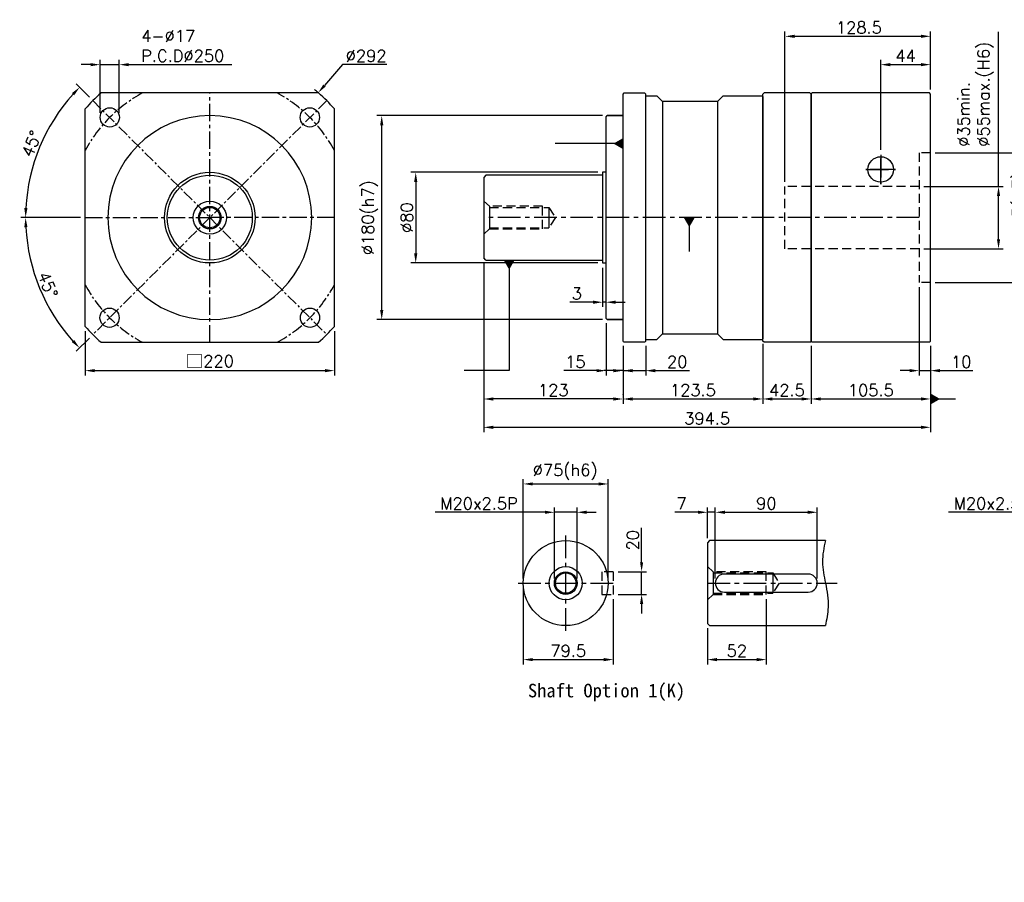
# Model space of a CAD drawing. Header units: millimetres. Extents: x -530 to 775, y -19 to 742.
# Tile 1 of 2: x -530 to 339, y -19 to 742. Entities that reach past the tile are written whole.
import ezdxf

# ---------------------------------------------------------------- set-up
doc = ezdxf.new("R2010")
doc.units = ezdxf.units.MM
doc.header["$LTSCALE"] = 4
for name, pattern in [('CENTER', [2, 1.25, -0.25, 0.25, -0.25]), ('CENTERX2', [20.32, 12.7, -2.54, 2.54, -2.54]), ('DASHED', [0.75, 0.5, -0.25])]:
    doc.linetypes.add(name, pattern=pattern)
for name, color, linetype in [('DIM', 6, 'Continuous'), ('MF150X1-011', 7, 'Continuous'), ('MF220X1-211', 7, 'Continuous'), ('MF220X1-511', 7, 'Continuous'), ('圖框', 7, 'Continuous')]:
    doc.layers.add(name, color=color, linetype=linetype)
doc.styles.get("Standard").update_dxf_attribs({"font": 'romans.shx'})
doc.dimstyles.new('R', dxfattribs={"dimscale": 4.2, "dimtxt": 2.5, "dimasz": 2, "dimexe": 1, "dimexo": 1, "dimgap": 0.6, "dimtad": 1, "dimtoh": 1, "dimdec": 4, "dimdsep": 46, "dimtxsty": 'Standard', "dimcen": 0.5, "dimdle": 1, "dimclrt": 7, "dimadec": 4, "dimazin": 2, "dimtfac": 1, "dimtdec": 4, "dimtofl": 0, "dimtmove": 0, "dimatfit": 3, "dimfxl": 0, "dimtolj": 1, "dimarcsym": 0})
doc.dimstyles.get("Standard").update_dxf_attribs({"dimscale": 4.2, "dimtxt": 2.5, "dimasz": 2, "dimexe": 1, "dimexo": 1, "dimgap": 0.6, "dimtad": 1, "dimdec": 4, "dimdsep": 46, "dimtxsty": 'Standard', "dimcen": 0.5, "dimdle": 1, "dimclrt": 7, "dimadec": 4, "dimazin": 2, "dimtfac": 1, "dimtdec": 4, "dimtofl": 0, "dimtmove": 0, "dimatfit": 3, "dimfxl": 0, "dimtolj": 1, "dimarcsym": 0})

# ---------------------------------------------------------------- blocks, each defined once
blk = doc.blocks.new('*D25')
at = {"color": 0, "lineweight": -2, "ltscale": 4}
for p, q in [((-19.46, 607.32), (-184.46, 607.32)), ((-180.26, 598.92), (-180.26, 535.72)), ((-19.46, 527.32), (-184.46, 527.32))]:
    blk.add_line(p, q, dxfattribs=at)
at = {"color": 0, "ltscale": 4}
for points in [[(-181.66, 598.92), (-178.86, 598.92), (-180.26, 607.32)], [(-181.66, 535.72), (-178.86, 535.72), (-180.26, 527.32)]]:
    blk.add_solid(points, dxfattribs=at)
at = {"layer": 'Defpoints', "color": 0, "ltscale": 4}
for p in [(-15.26, 607.32), (-180.26, 527.32), (-15.26, 527.32)]:
    blk.add_point(p, dxfattribs=at)
at = {"color": 7, "ltscale": 4, "insert": (-188.03, 567.32), "char_height": 10.5, "attachment_point": 5, "rotation": 90}
blk.add_mtext('\\A1;%%C80', dxfattribs=at)
blk = doc.blocks.new('*D26')
at = {"color": 0, "lineweight": -2, "ltscale": 4}
for p, q in [((-15.46, 657.32), (-214.46, 657.32)), ((-210.26, 485.72), (-210.26, 648.92)), ((-15.46, 477.32), (-214.46, 477.32))]:
    blk.add_line(p, q, dxfattribs=at)
at = {"color": 0, "ltscale": 4}
for points in [[(-211.66, 648.92), (-208.86, 648.92), (-210.26, 657.32)], [(-211.66, 485.72), (-208.86, 485.72), (-210.26, 477.32)]]:
    blk.add_solid(points, dxfattribs=at)
at = {"layer": 'Defpoints', "color": 0, "ltscale": 4}
for p in [(-210.26, 657.32), (-11.26, 657.32), (-11.26, 477.32)]:
    blk.add_point(p, dxfattribs=at)
at = {"color": 7, "ltscale": 4, "insert": (-220.78, 567.32), "char_height": 10.5, "attachment_point": 5, "rotation": 90}
blk.add_mtext('\\A1;%%C180(h7)', dxfattribs=at)
blk = doc.blocks.new('*D27')
at = {"color": 0, "lineweight": -2, "ltscale": 2}
for p, q in [((-15.26, 523.12), (-15.26, 488.49)), ((-12.26, 482.52), (-12.26, 496.89)), ((-23.66, 492.69), (-44.1, 492.69)), ((-12.26, 492.69), (-15.26, 492.69)), ((-3.86, 492.69), (4.54, 492.69))]:
    blk.add_line(p, q, dxfattribs=at)
at = {"color": 0, "ltscale": 2}
for points in [[(-23.66, 494.09), (-23.66, 491.29), (-15.26, 492.69)], [(-3.86, 494.09), (-3.86, 491.29), (-12.26, 492.69)]]:
    blk.add_solid(points, dxfattribs=at)
at = {"layer": 'Defpoints', "color": 0, "ltscale": 2}
for p in [(-15.26, 527.32), (-12.26, 492.69), (-12.26, 478.32)]:
    blk.add_point(p, dxfattribs=at)
at = {"color": 7, "ltscale": 2, "insert": (-38.08, 500.46), "char_height": 10.5, "attachment_point": 5}
blk.add_mtext('\\A1;3', dxfattribs=at)
blk = doc.blocks.new('*D28')
at = {"color": 0, "lineweight": -2, "ltscale": 4}
for p, q in [((-120.26, 527.62), (-120.26, 403.12)), ((2.74, 454.12), (2.74, 403.12)), ((-5.66, 407.32), (-111.86, 407.32))]:
    blk.add_line(p, q, dxfattribs=at)
at = {"color": 0, "ltscale": 4}
for points in [[(-111.86, 408.72), (-111.86, 405.92), (-120.26, 407.32)], [(-5.66, 408.72), (-5.66, 405.92), (2.74, 407.32)]]:
    blk.add_solid(points, dxfattribs=at)
at = {"layer": 'Defpoints', "color": 0, "ltscale": 4}
for p in [(-120.26, 531.82), (2.74, 458.32), (-120.26, 407.32)]:
    blk.add_point(p, dxfattribs=at)
at = {"color": 7, "ltscale": 4, "insert": (-58.76, 415.09), "char_height": 10.5, "attachment_point": 5}
blk.add_mtext('\\A1;123', dxfattribs=at)
blk = doc.blocks.new('*D29')
at = {"color": 0, "lineweight": -2, "ltscale": 4}
for p, q in [((168.74, 454.12), (168.74, 403.12)), ((274.24, 454.12), (274.24, 403.12)), ((177.14, 407.32), (265.84, 407.32))]:
    blk.add_line(p, q, dxfattribs=at)
at = {"color": 0, "ltscale": 4}
for points in [[(177.14, 408.72), (177.14, 405.92), (168.74, 407.32)], [(265.84, 408.72), (265.84, 405.92), (274.24, 407.32)]]:
    blk.add_solid(points, dxfattribs=at)
at = {"layer": 'Defpoints', "color": 0, "ltscale": 4}
for p in [(168.74, 458.32), (274.24, 458.32), (274.24, 407.32)]:
    blk.add_point(p, dxfattribs=at)
at = {"color": 7, "ltscale": 4, "insert": (221.49, 415.09), "char_height": 10.5, "attachment_point": 5}
blk.add_mtext('\\A1;105.5', dxfattribs=at)
blk = doc.blocks.new('*D30')
at = {"color": 0, "lineweight": -2, "ltscale": 2}
for p, q in [((264.24, 505.97), (264.24, 428.12)), ((274.24, 454.12), (274.24, 428.12)), ((255.84, 432.32), (247.44, 432.32)), ((264.24, 432.32), (274.24, 432.32)), ((282.64, 432.32), (311.58, 432.32))]:
    blk.add_line(p, q, dxfattribs=at)
at = {"color": 0, "ltscale": 2}
for points in [[(255.84, 433.72), (255.84, 430.92), (264.24, 432.32)], [(282.64, 433.72), (282.64, 430.92), (274.24, 432.32)]]:
    blk.add_solid(points, dxfattribs=at)
at = {"layer": 'Defpoints', "color": 0, "ltscale": 2}
for p in [(264.24, 510.17), (274.24, 458.32), (274.24, 432.32)]:
    blk.add_point(p, dxfattribs=at)
at = {"color": 7, "ltscale": 2, "insert": (301.31, 440.09), "char_height": 10.5, "attachment_point": 5}
blk.add_mtext('\\A1;10', dxfattribs=at)
blk = doc.blocks.new('*D31')
at = {"color": 0, "lineweight": -2, "ltscale": 2}
for p, q in [((334.24, 594.82), (334.24, 731.4)), ((268.44, 594.82), (338.44, 594.82)), ((334.24, 548.22), (334.24, 586.42)), ((268.44, 539.82), (338.44, 539.82))]:
    blk.add_line(p, q, dxfattribs=at)
at = {"color": 0, "ltscale": 2}
for points in [[(332.84, 586.42), (335.64, 586.42), (334.24, 594.82)], [(332.84, 548.22), (335.64, 548.22), (334.24, 539.82)]]:
    blk.add_solid(points, dxfattribs=at)
at = {"layer": 'Defpoints', "color": 0, "ltscale": 2}
for p in [(264.24, 594.82), (264.24, 539.82), (334.24, 539.82)]:
    blk.add_point(p, dxfattribs=at)
at = {"color": 7, "ltscale": 2, "insert": (298.22, 629.88), "char_height": 10.5, "attachment_point": 1, "rotation": 90}
blk.add_mtext('\\A1;%%C35min.\\P%%C55max.(H6)', dxfattribs=at)
blk = doc.blocks.new('*D32')
at = {"color": 0, "lineweight": -2, "ltscale": 2}
for p, q in [((278.44, 624.47), (368.44, 624.47)), ((364.24, 616.07), (364.24, 518.57)), ((278.44, 510.17), (368.44, 510.17))]:
    blk.add_line(p, q, dxfattribs=at)
at = {"color": 0, "ltscale": 2}
for points in [[(362.84, 616.07), (365.64, 616.07), (364.24, 624.47)], [(362.84, 518.57), (365.64, 518.57), (364.24, 510.17)]]:
    blk.add_solid(points, dxfattribs=at)
at = {"layer": 'Defpoints', "color": 0, "ltscale": 2}
for p in [(274.24, 624.47), (274.24, 510.17), (364.24, 510.17)]:
    blk.add_point(p, dxfattribs=at)
at = {"color": 7, "ltscale": 2, "insert": (353.72, 567.32), "char_height": 10.5, "attachment_point": 5, "rotation": 90}
blk.add_mtext('\\A1;%%C114.3(H7)', dxfattribs=at)
blk = doc.blocks.new('*D33')
at = {"color": 0, "lineweight": -2, "ltscale": 2}
for p, q in [((230.24, 627.02), (230.24, 706.52)), ((274.24, 680.52), (274.24, 706.52)), ((238.64, 702.32), (265.84, 702.32))]:
    blk.add_line(p, q, dxfattribs=at)
at = {"color": 0, "ltscale": 2}
for points in [[(238.64, 703.72), (238.64, 700.92), (230.24, 702.32)], [(265.84, 703.72), (265.84, 700.92), (274.24, 702.32)]]:
    blk.add_solid(points, dxfattribs=at)
at = {"layer": 'Defpoints', "color": 0, "ltscale": 2}
for p in [(274.24, 702.32), (274.24, 676.32), (230.24, 622.82)]:
    blk.add_point(p, dxfattribs=at)
at = {"color": 7, "ltscale": 2, "insert": (252.24, 710.09), "char_height": 10.5, "attachment_point": 5}
blk.add_mtext('\\A1;44', dxfattribs=at)
blk = doc.blocks.new('*D34')
at = {"color": 0, "lineweight": -2, "ltscale": 2}
for p, q in [((145.74, 599.02), (145.74, 731.52)), ((274.24, 680.52), (274.24, 731.52)), ((154.14, 727.32), (265.84, 727.32))]:
    blk.add_line(p, q, dxfattribs=at)
at = {"color": 0, "ltscale": 2}
for points in [[(154.14, 728.72), (154.14, 725.92), (145.74, 727.32)], [(265.84, 728.72), (265.84, 725.92), (274.24, 727.32)]]:
    blk.add_solid(points, dxfattribs=at)
at = {"layer": 'Defpoints', "color": 0, "ltscale": 2}
for p in [(274.24, 727.32), (274.24, 676.32), (145.74, 594.82)]:
    blk.add_point(p, dxfattribs=at)
at = {"color": 7, "ltscale": 2, "insert": (210.99, 735.09), "char_height": 10.5, "attachment_point": 5}
blk.add_mtext('\\A1;128.5', dxfattribs=at)
blk = doc.blocks.new('*D15')
at = {"color": 0, "lineweight": -2, "ltscale": 2}
for p, q in [((-472.06, 467.12), (-472.06, 428.12)), ((-252.06, 467.12), (-252.06, 428.12)), ((-463.66, 432.32), (-260.46, 432.32))]:
    blk.add_line(p, q, dxfattribs=at)
at = {"color": 0, "ltscale": 2}
for points in [[(-463.66, 433.72), (-463.66, 430.92), (-472.06, 432.32)], [(-260.46, 433.72), (-260.46, 430.92), (-252.06, 432.32)]]:
    blk.add_solid(points, dxfattribs=at)
at = {"layer": 'Defpoints', "color": 0, "ltscale": 2}
for p in [(-472.06, 471.32), (-252.06, 471.32), (-252.06, 432.32)]:
    blk.add_point(p, dxfattribs=at)
at = {"color": 7, "ltscale": 2, "insert": (-362.06, 440.53), "char_height": 10.5, "attachment_point": 5}
blk.add_mtext('\\A1;{\\fPMingLiU|b0|i0|c136|p18;\\H1.083x;\\C0;□}220', dxfattribs=at)
blk = doc.blocks.new('*D16')
at = {"color": 0, "lineweight": -2, "ltscale": 2}
for p, q in [((-244.8, 702.32), (-260.81, 683.89)), ((-205.78, 702.32), (-244.8, 702.32)), ((-364.16, 567.32), (-359.96, 567.32)), ((-362.06, 565.22), (-362.06, 569.42))]:
    blk.add_line(p, q, dxfattribs=at)
blk.add_arc((-362.06, 567.32), 146, 48.88791, 50.67123, dxfattribs=at)
at = {"color": 0, "ltscale": 2}
blk.add_solid([(-261.87, 684.81), (-259.75, 682.97), (-266.32, 677.55)], dxfattribs=at)
at = {"layer": 'Defpoints', "color": 0, "ltscale": 2}
for p in [(-266.32, 677.55), (-457.8, 457.1)]:
    blk.add_point(p, dxfattribs=at)
at = {"color": 7, "ltscale": 2, "insert": (-224.03, 710.09), "char_height": 10.5, "attachment_point": 5}
blk.add_mtext('\\A1;∅292', dxfattribs=at)
blk = doc.blocks.new('*D17')
at = {"color": 0, "lineweight": -2, "ltscale": 2}
for p, q in [((-476.26, 567.32), (-528.86, 567.32)), ((-468.27, 461.11), (-480, 449.38))]:
    blk.add_line(p, q, dxfattribs=at)
blk.add_arc((-362.06, 567.32), 162.6, 182.96034, 222.03966, dxfattribs=at)
at = {"color": 0, "ltscale": 2}
for points in [[(-525.84, 558.89), (-523.04, 558.96), (-524.66, 567.32)], [(-481.8, 459.41), (-483.83, 457.48), (-477.03, 452.35)]]:
    blk.add_solid(points, dxfattribs=at)
at = {"layer": 'Defpoints', "color": 0, "ltscale": 2}
for p in [(-258.82, 670.56), (-472.06, 567.32), (-252.06, 567.32), (-519.12, 525.24), (-465.3, 464.08)]:
    blk.add_point(p, dxfattribs=at)
at = {"color": 7, "ltscale": 2, "insert": (-505.1, 508.07), "char_height": 10.5, "attachment_point": 5, "rotation": 292.5}
blk.add_mtext('\\A1;45°', dxfattribs=at)
blk = doc.blocks.new('*D18')
at = {"color": 0, "lineweight": -2, "ltscale": 2}
for p, q in [((-468.27, 673.53), (-480, 685.26)), ((-476.26, 567.32), (-528.85, 567.32))]:
    blk.add_line(p, q, dxfattribs=at)
blk.add_arc((-362.06, 567.32), 162.59, 137.96038, 177.03962, dxfattribs=at)
at = {"color": 0, "ltscale": 2}
for points in [[(-483.83, 677.17), (-481.8, 675.24), (-477.03, 682.29)], [(-523.04, 575.68), (-525.84, 575.76), (-524.65, 567.32)]]:
    blk.add_solid(points, dxfattribs=at)
at = {"layer": 'Defpoints', "color": 0, "ltscale": 2}
for p in [(-465.3, 670.56), (-502.87, 648.62), (-472.06, 567.32), (-252.06, 567.32), (-258.82, 464.08)]:
    blk.add_point(p, dxfattribs=at)
at = {"color": 7, "ltscale": 2, "insert": (-519.46, 632.52), "char_height": 10.5, "attachment_point": 5, "rotation": 67.5}
blk.add_mtext('\\A1;45°', dxfattribs=at)
blk = doc.blocks.new('*D19')
at = {"color": 0, "lineweight": -2, "ltscale": 2}
for p, q in [((-458.95, 659.91), (-458.95, 706.52)), ((-441.95, 659.91), (-441.95, 706.52)), ((-467.35, 702.32), (-475.75, 702.32)), ((-458.95, 702.32), (-441.95, 702.32)), ((-433.55, 702.32), (-342.61, 702.32))]:
    blk.add_line(p, q, dxfattribs=at)
at = {"color": 0, "ltscale": 2}
for points in [[(-467.35, 703.72), (-467.35, 700.92), (-458.95, 702.32)], [(-433.55, 703.72), (-433.55, 700.92), (-441.95, 702.32)]]:
    blk.add_solid(points, dxfattribs=at)
at = {"layer": 'Defpoints', "color": 0, "ltscale": 2}
for p in [(-441.95, 702.32), (-458.95, 655.71), (-441.95, 655.71)]:
    blk.add_point(p, dxfattribs=at)
at = {"color": 7, "ltscale": 2, "insert": (-422.63, 732.84), "char_height": 10.5, "attachment_point": 1}
blk.add_mtext('\\A1;4-%%C17\\PP.C.D%%C250', dxfattribs=at)
blk = doc.blocks.new('*D38')
at = {"color": 0, "lineweight": -2, "ltscale": 2}
for p, q in [((-85.34, 249.04), (-85.34, 336.54)), ((-76.94, 332.34), (-18.74, 332.34)), ((-10.34, 249.04), (-10.34, 336.54))]:
    blk.add_line(p, q, dxfattribs=at)
at = {"color": 0, "ltscale": 2}
for points in [[(-76.94, 333.74), (-76.94, 330.94), (-85.34, 332.34)], [(-18.74, 333.74), (-18.74, 330.94), (-10.34, 332.34)]]:
    blk.add_solid(points, dxfattribs=at)
at = {"layer": 'Defpoints', "color": 0, "ltscale": 2}
for p in [(-10.34, 332.34), (-85.34, 244.84), (-10.34, 244.84)]:
    blk.add_point(p, dxfattribs=at)
at = {"color": 7, "ltscale": 2, "insert": (-48.33, 342.86), "char_height": 10.5, "attachment_point": 5}
blk.add_mtext('\\A1;%%C75(h6)', dxfattribs=at)
blk = doc.blocks.new('*D39')
at = {"color": 0, "lineweight": -2, "ltscale": 2}
for p, q in [((-66.24, 307.34), (-163.15, 307.34)), ((-57.84, 249.04), (-57.84, 311.54)), ((-37.84, 307.34), (-57.84, 307.34)), ((-37.84, 249.04), (-37.84, 311.54)), ((-29.44, 307.34), (-21.04, 307.34))]:
    blk.add_line(p, q, dxfattribs=at)
at = {"color": 0, "ltscale": 2}
for points in [[(-66.24, 308.74), (-66.24, 305.94), (-57.84, 307.34)], [(-29.44, 308.74), (-29.44, 305.94), (-37.84, 307.34)]]:
    blk.add_solid(points, dxfattribs=at)
at = {"layer": 'Defpoints', "color": 0, "ltscale": 2}
for p in [(-37.84, 307.34), (-57.84, 244.84), (-37.84, 244.84)]:
    blk.add_point(p, dxfattribs=at)
at = {"color": 7, "ltscale": 2, "insert": (-124.38, 315.11), "char_height": 10.5, "attachment_point": 5}
blk.add_mtext('\\A1;M20x2.5P', dxfattribs=at)
blk = doc.blocks.new('*D40')
at = {"layer": 'Defpoints', "color": 0, "ltscale": 2}
for p in [(-85.34, 244.84), (-5.84, 234.84), (-5.84, 177.34)]:
    blk.add_point(p, dxfattribs=at)
at = {"layer": '圖框', "color": 0, "lineweight": -2, "ltscale": 2}
for p, q in [((-85.34, 240.64), (-85.34, 173.14)), ((-5.84, 230.64), (-5.84, 173.14)), ((-76.94, 177.34), (-14.24, 177.34))]:
    blk.add_line(p, q, dxfattribs=at)
at = {"layer": '圖框', "color": 0, "ltscale": 2}
for points in [[(-76.94, 178.74), (-76.94, 175.94), (-85.34, 177.34)], [(-14.24, 178.74), (-14.24, 175.94), (-5.84, 177.34)]]:
    blk.add_solid(points, dxfattribs=at)
at = {"layer": '圖框', "color": 7, "ltscale": 2, "insert": (-45.59, 185.11), "char_height": 10.5, "attachment_point": 5}
blk.add_mtext('\\A1;79.5', dxfattribs=at)
blk = doc.blocks.new('*D41')
at = {"color": 0, "lineweight": -2, "ltscale": 2}
for p, q in [((19.16, 263.24), (19.16, 293.68)), ((-1.64, 254.84), (23.36, 254.84)), ((19.16, 234.84), (19.16, 254.84)), ((-1.64, 234.84), (23.36, 234.84)), ((19.16, 226.44), (19.16, 218.04))]:
    blk.add_line(p, q, dxfattribs=at)
at = {"color": 0, "ltscale": 2}
for points in [[(17.76, 263.24), (20.56, 263.24), (19.16, 254.84)], [(17.76, 226.44), (20.56, 226.44), (19.16, 234.84)]]:
    blk.add_solid(points, dxfattribs=at)
at = {"layer": 'Defpoints', "color": 0, "ltscale": 2}
for p in [(-5.84, 254.84), (19.16, 254.84), (-5.84, 234.84)]:
    blk.add_point(p, dxfattribs=at)
at = {"color": 7, "ltscale": 2, "insert": (11.39, 282.66), "char_height": 10.5, "attachment_point": 5, "rotation": 90}
blk.add_mtext('\\A1;20', dxfattribs=at)
blk = doc.blocks.new('*D42')
at = {"layer": 'Defpoints', "color": 0, "ltscale": 2}
for p in [(-120.26, 531.82), (274.24, 458.32), (274.24, 382.32)]:
    blk.add_point(p, dxfattribs=at)
at = {"layer": '圖框', "color": 0, "lineweight": -2, "ltscale": 2}
for p, q in [((-120.26, 527.62), (-120.26, 378.12)), ((274.24, 454.12), (274.24, 378.12)), ((-111.86, 382.32), (265.84, 382.32))]:
    blk.add_line(p, q, dxfattribs=at)
at = {"layer": '圖框', "color": 0, "ltscale": 2}
for points in [[(-111.86, 383.72), (-111.86, 380.92), (-120.26, 382.32)], [(265.84, 383.72), (265.84, 380.92), (274.24, 382.32)]]:
    blk.add_solid(points, dxfattribs=at)
at = {"layer": '圖框', "color": 7, "ltscale": 2, "insert": (76.99, 390.09), "char_height": 10.5, "attachment_point": 5}
blk.add_mtext('\\A1;394.5', dxfattribs=at)
blk = doc.blocks.new('*D43')
at = {"color": 0, "lineweight": -2, "ltscale": 2}
for p, q in [((68.84, 307.34), (48.4, 307.34)), ((77.24, 284.54), (77.24, 311.54)), ((84.24, 307.34), (77.24, 307.34)), ((84.24, 249.04), (84.24, 311.54)), ((92.64, 307.34), (101.04, 307.34))]:
    blk.add_line(p, q, dxfattribs=at)
at = {"color": 0, "ltscale": 2}
for points in [[(68.84, 308.74), (68.84, 305.94), (77.24, 307.34)], [(92.64, 308.74), (92.64, 305.94), (84.24, 307.34)]]:
    blk.add_solid(points, dxfattribs=at)
at = {"layer": 'Defpoints', "color": 0, "ltscale": 2}
for p in [(84.24, 307.34), (77.24, 280.34), (84.24, 244.84)]:
    blk.add_point(p, dxfattribs=at)
at = {"color": 7, "ltscale": 2, "insert": (54.42, 315.11), "char_height": 10.5, "attachment_point": 5}
blk.add_mtext('\\A1;7', dxfattribs=at)
blk = doc.blocks.new('*D44')
at = {"layer": 'Defpoints', "color": 0, "ltscale": 2}
for p in [(174.24, 307.34), (84.24, 244.84), (174.24, 244.84)]:
    blk.add_point(p, dxfattribs=at)
at = {"layer": '圖框', "color": 0, "lineweight": -2, "ltscale": 2}
for p, q in [((84.24, 249.04), (84.24, 311.54)), ((92.64, 307.34), (165.84, 307.34)), ((174.24, 249.04), (174.24, 311.54))]:
    blk.add_line(p, q, dxfattribs=at)
at = {"layer": '圖框', "color": 0, "ltscale": 2}
for points in [[(92.64, 308.74), (92.64, 305.94), (84.24, 307.34)], [(165.84, 308.74), (165.84, 305.94), (174.24, 307.34)]]:
    blk.add_solid(points, dxfattribs=at)
at = {"layer": '圖框', "color": 7, "ltscale": 2, "insert": (129.24, 315.11), "char_height": 10.5, "attachment_point": 5}
blk.add_mtext('\\A1;90', dxfattribs=at)
blk = doc.blocks.new('*D45')
at = {"layer": 'Defpoints', "color": 0, "ltscale": 2}
for p in [(129.24, 234.84), (77.24, 209.34), (129.24, 177.34)]:
    blk.add_point(p, dxfattribs=at)
at = {"layer": '圖框', "color": 0, "lineweight": -2, "ltscale": 2}
for p, q in [((129.24, 230.64), (129.24, 173.14)), ((77.24, 205.14), (77.24, 173.14)), ((85.64, 177.34), (120.84, 177.34))]:
    blk.add_line(p, q, dxfattribs=at)
at = {"layer": '圖框', "color": 0, "ltscale": 2}
for points in [[(85.64, 178.74), (85.64, 175.94), (77.24, 177.34)], [(120.84, 178.74), (120.84, 175.94), (129.24, 177.34)]]:
    blk.add_solid(points, dxfattribs=at)
at = {"layer": '圖框', "color": 7, "ltscale": 2, "insert": (103.24, 185.11), "char_height": 10.5, "attachment_point": 5}
blk.add_mtext('\\A1;52', dxfattribs=at)
blk = doc.blocks.new('*D47')
at = {"color": 0, "lineweight": -2, "ltscale": 2}
for p, q in [((387.5, 307.34), (290.09, 307.34)), ((395.9, 249.04), (395.9, 311.54)), ((415.9, 307.34), (395.9, 307.34)), ((415.9, 249.04), (415.9, 311.54)), ((424.3, 307.34), (432.7, 307.34))]:
    blk.add_line(p, q, dxfattribs=at)
at = {"color": 0, "ltscale": 2}
for points in [[(387.5, 308.74), (387.5, 305.94), (395.9, 307.34)], [(424.3, 308.74), (424.3, 305.94), (415.9, 307.34)]]:
    blk.add_solid(points, dxfattribs=at)
at = {"layer": 'Defpoints', "color": 0, "ltscale": 2}
for p in [(415.9, 307.34), (395.9, 244.84), (415.9, 244.84)]:
    blk.add_point(p, dxfattribs=at)
at = {"color": 7, "ltscale": 2, "insert": (328.86, 315.11), "char_height": 10.5, "attachment_point": 5}
blk.add_mtext('\\A1;M20x2.5P', dxfattribs=at)
blk = doc.blocks.new('*D20')
at = {"color": 0, "lineweight": -2, "ltscale": 2}
for p, q in [((-12.26, 474.12), (-12.26, 428.12)), ((2.74, 454.12), (2.74, 428.12)), ((-20.66, 432.32), (-49.6, 432.32)), ((2.74, 432.32), (-12.26, 432.32)), ((11.14, 432.32), (19.54, 432.32))]:
    blk.add_line(p, q, dxfattribs=at)
at = {"color": 0, "ltscale": 2}
for points in [[(-20.66, 433.72), (-20.66, 430.92), (-12.26, 432.32)], [(11.14, 433.72), (11.14, 430.92), (2.74, 432.32)]]:
    blk.add_solid(points, dxfattribs=at)
at = {"layer": 'Defpoints', "color": 0, "ltscale": 2}
for p in [(-12.26, 478.32), (2.74, 458.32), (-12.26, 432.32)]:
    blk.add_point(p, dxfattribs=at)
at = {"color": 7, "ltscale": 2, "insert": (-39.33, 440.09), "char_height": 10.5, "attachment_point": 5}
blk.add_mtext('\\A1;15', dxfattribs=at)
blk = doc.blocks.new('*D21')
at = {"color": 0, "lineweight": -2, "ltscale": 2}
for p, q in [((2.74, 454.12), (2.74, 428.12)), ((22.74, 454.12), (22.74, 428.12)), ((-5.66, 432.32), (-14.06, 432.32)), ((2.74, 432.32), (22.74, 432.32)), ((31.14, 432.32), (61.58, 432.32))]:
    blk.add_line(p, q, dxfattribs=at)
at = {"color": 0, "ltscale": 2}
for points in [[(-5.66, 433.72), (-5.66, 430.92), (2.74, 432.32)], [(31.14, 433.72), (31.14, 430.92), (22.74, 432.32)]]:
    blk.add_solid(points, dxfattribs=at)
at = {"layer": 'Defpoints', "color": 0, "ltscale": 2}
for p in [(2.74, 458.32), (22.74, 458.32), (22.74, 432.32)]:
    blk.add_point(p, dxfattribs=at)
at = {"color": 7, "ltscale": 2, "insert": (50.56, 440.09), "char_height": 10.5, "attachment_point": 5}
blk.add_mtext('\\A1;20', dxfattribs=at)
blk = doc.blocks.new('*D22')
at = {"layer": 'Defpoints', "color": 0}
for p in [(126.24, 460.32), (168.74, 458.32), (168.74, 407.32)]:
    blk.add_point(p, dxfattribs=at)
at = {"layer": 'DIM', "color": 0, "lineweight": -2}
for p, q in [((126.24, 456.12), (126.24, 403.12)), ((168.74, 454.12), (168.74, 403.12)), ((134.64, 407.32), (160.34, 407.32))]:
    blk.add_line(p, q, dxfattribs=at)
at = {"layer": 'DIM', "color": 0}
for points in [[(134.64, 408.72), (134.64, 405.92), (126.24, 407.32)], [(160.34, 408.72), (160.34, 405.92), (168.74, 407.32)]]:
    blk.add_solid(points, dxfattribs=at)
at = {"layer": 'DIM', "color": 7, "insert": (147.49, 415.09), "char_height": 10.5, "attachment_point": 5}
blk.add_mtext('\\A1;42.5', dxfattribs=at)
blk = doc.blocks.new('*D23')
at = {"layer": 'Defpoints', "color": 0}
for p in [(126.24, 460.32), (2.74, 407.19), (126.24, 407.32)]:
    blk.add_point(p, dxfattribs=at)
at = {"layer": 'DIM', "color": 0, "lineweight": -2}
for p, q in [((126.24, 456.12), (126.24, 403.12)), ((2.74, 411.39), (2.74, 411.52)), ((11.14, 407.32), (117.84, 407.32))]:
    blk.add_line(p, q, dxfattribs=at)
at = {"layer": 'DIM', "color": 0}
for points in [[(11.14, 408.72), (11.14, 405.92), (2.74, 407.32)], [(117.84, 408.72), (117.84, 405.92), (126.24, 407.32)]]:
    blk.add_solid(points, dxfattribs=at)
at = {"layer": 'DIM', "color": 7, "insert": (64.49, 415.09), "char_height": 10.5, "attachment_point": 5}
blk.add_mtext('\\A1;123.5', dxfattribs=at)

msp = doc.modelspace()

# ---------------------------------------------------------------- linework, layer by layer
at = {"color": 0}
for p, q in [((-266.06065, 677.32217), (-458.06065, 677.32217)), ((2.74151, 676.32217), (3.74151, 677.32217)), ((2.74151, 458.32217), (2.74151, 676.32217)), ((3.74151, 677.32217), (21.74151, 677.32217)), ((21.74151, 677.32217), (22.74151, 676.32217)), ((22.74151, 458.32217), (22.74151, 676.32217)), ((22.74151, 674.82217), (32.74151, 674.82217)), ((37.74151, 669.82217), (32.74151, 674.82217)), ((86.24151, 669.82217), (37.74151, 669.82217)), ((91.24151, 674.82217), (86.24151, 669.82217)), ((91.24151, 674.82217), (125.74151, 674.82217)), ((125.74151, 674.82217), (126.24151, 674.32217)), ((125.74151, 674.82217), (126.24151, 674.32217)), ((126.24151, 674.32217), (126.24151, 460.32217)), ((126.24151, 674.32217), (126.24151, 460.32217)), ((-472.06065, 471.32217), (-472.06065, 663.32217)), ((-252.06065, 471.32217), (-252.06065, 663.32217)), ((-12.25849, 656.32217), (-11.25849, 657.32217)), ((-12.25849, 478.32217), (-12.25849, 656.32217)), ((-11.25849, 657.32217), (2.74151, 657.32217)), ((-12.25849, 478.32217), (-11.25849, 477.32217)), ((-11.25849, 477.32217), (2.74151, 477.32217)), ((32.74151, 459.82217), (37.74151, 464.82217)), ((37.74151, 464.82217), (86.24151, 464.82217)), ((86.24151, 464.82217), (91.24151, 459.82217)), ((-458.06065, 457.32217), (-266.06065, 457.32217)), ((21.74151, 457.32217), (3.74151, 457.32217)), ((22.74151, 459.82217), (32.74151, 459.82217)), ((91.24151, 459.82217), (125.74151, 459.82217)), ((125.74151, 459.82217), (126.24151, 460.32217)), ((125.74151, 459.82217), (126.24151, 460.32217))]:
    msp.add_line(p, q, dxfattribs=at)
for p, q in [((126.24151, 674.32217), (126.24151, 460.32217)), ((126.24151, 460.32217), (126.24151, 674.32217))]:
    msp.add_line(p, q)
at = {"color": 0, "ltscale": 4}
for p, q in [((274.24151, 676.32217), (273.24151, 677.32217)), ((274.24151, 458.32217), (274.24151, 676.32217)), ((-12.25849, 656.32217), (-11.25849, 657.32217)), ((-12.25849, 478.32217), (-12.25849, 656.32217)), ((2.74151, 657.32217), (-11.25849, 657.32217)), ((-118.25849, 604.82217), (-120.25849, 602.82217)), ((-120.25849, 602.82217), (-120.25849, 531.82217)), ((-15.25849, 604.82217), (-118.25849, 604.82217)), ((-12.25849, 607.32217), (-15.25849, 607.32217)), ((-15.25849, 607.32217), (-15.25849, 527.32217)), ((-115.25849, 577.32217), (-115.25849, 557.32217)), ((-62.61134, 576.32217), (-62.61134, 558.32217)), ((-118.25849, 529.82217), (-120.25849, 531.82217)), ((-118.25849, 529.82217), (-15.25849, 529.82217)), ((-15.25849, 527.32217), (-12.25849, 527.32217)), ((-12.25849, 478.32217), (-11.25849, 477.32217)), ((2.74151, 477.32217), (-11.25849, 477.32217)), ((273.24151, 457.32217), (274.24151, 458.32217)), ((79.23531, 282.34316), (77.23531, 280.34316)), ((77.23531, 280.34316), (77.23531, 209.34316)), ((181.43531, 282.34316), (79.23531, 282.34316)), ((82.23531, 254.84316), (82.23531, 234.84316)), ((134.88246, 253.84316), (134.88246, 235.84316)), ((79.23531, 207.34316), (77.23531, 209.34316)), ((79.23531, 207.34316), (181.43531, 207.34316))]:
    msp.add_line(p, q, dxfattribs=at)
at = {"color": 0, "linetype": 'CENTER', "ltscale": 4}
for p, q in [((230.24151, 622.82217), (230.24151, 596.82217)), ((230.24151, 596.82217), (230.24151, 621.07217)), ((217.24151, 609.82217), (243.24151, 609.82217)), ((243.24151, 609.82217), (217.24151, 609.82217)), ((264.24151, 567.32217), (-120.25849, 567.32217)), ((-47.84403, 202.84316), (-47.84403, 286.84316)), ((-89.84403, 244.84316), (-5.84403, 244.84316)), ((77.23531, 244.84316), (191.73294, 244.84316))]:
    msp.add_line(p, q, dxfattribs=at)
at = {"color": 0, "linetype": 'DASHED', "ltscale": 4}
for p, q in [((274.24151, 624.47217), (264.24151, 624.47217)), ((264.24151, 624.47217), (264.24151, 510.17217)), ((264.24151, 594.82217), (145.74151, 594.82217)), ((145.74151, 539.82217), (145.74151, 594.82217)), ((-115.25849, 577.32217), (-120.25849, 581.94097)), ((-68.25849, 577.32217), (-115.25849, 577.32217)), ((-115.25849, 576.32217), (-62.61134, 576.32217)), ((-68.25849, 557.32217), (-68.25849, 577.32217)), ((-62.61134, 576.32217), (-56.9331, 567.32217)), ((-56.9331, 567.32217), (-62.61134, 558.32217)), ((-115.25849, 557.32217), (-120.25849, 552.70337)), ((-115.25849, 558.32217), (-62.61134, 558.32217)), ((-115.25849, 557.32217), (-68.25849, 557.32217)), ((264.24151, 539.82217), (145.74151, 539.82217)), ((274.24151, 510.17217), (264.24151, 510.17217)), ((-5.84403, 254.84316), (-15.84403, 254.84316)), ((-15.84403, 254.84316), (-15.84403, 234.84316)), ((-5.84403, 254.84316), (-5.84403, 234.84316)), ((82.23531, 254.84316), (77.23531, 259.46196)), ((129.23531, 254.84316), (82.23531, 254.84316)), ((82.23531, 253.84316), (134.88246, 253.84316)), ((129.23531, 234.84316), (129.23531, 254.84316)), ((134.88246, 253.84316), (140.5607, 244.84316)), ((140.5607, 244.84316), (134.88246, 235.84316)), ((-15.84403, 234.84316), (-5.84403, 234.84316)), ((82.23531, 234.84316), (77.23531, 230.22435)), ((82.23531, 235.84316), (134.88246, 235.84316)), ((82.23531, 234.84316), (129.23531, 234.84316))]:
    msp.add_line(p, q, dxfattribs=at)
at = {"color": 0, "ltscale": 4}
msp.add_lwpolyline([(92.23531, 236.84316), (166.23531, 236.84316, 1), (166.23531, 252.84316), (92.23531, 252.84316, 1)], format="xyb", close=True, dxfattribs=at)
at = {"color": 0}
for centre, radius in [((-450.35757, 655.80186), 8.5), ((-273.76374, 655.80186), 8.5), ((-362.06065, 567.32217), 40), ((-450.54034, 479.02526), 8.5), ((-273.58096, 479.02526), 8.5)]:
    msp.add_circle(centre, radius, dxfattribs=at)
at = {"color": 0, "ltscale": 2}
msp.add_circle((230.24151, 609.82217), 11.25, dxfattribs=at)
at = {"color": 0, "ltscale": 4}
for centre, radius in [((-362.06065, 567.32217), 37.5), ((-362.06065, 567.32217), 14.6188), ((-362.06065, 567.32217), 10), ((-362.06065, 567.32217), 9), ((-47.84403, 244.84316), 37.5), ((-47.84403, 244.84316), 14.6188), ((-47.84403, 244.84316), 10), ((-47.84403, 244.84316), 9)]:
    msp.add_circle(centre, radius, dxfattribs=at)
at = {"color": 0}
for radius, start, end in [(146, 131.11209044, 138.88790956), (146, 41.11209044, 48.88790956), (90, 90, 270), (90, 270, 90), (146, 221.11209044, 228.88790956), (146, 311.11209044, 318.88790956)]:
    msp.add_arc((-362.06065, 567.32217), radius, start, end, dxfattribs=at)
for points in [[(3.74151, 457.32217), (3.40814, 457.65555), (3.0748, 457.98888), (2.74151, 458.32217)], [(22.74151, 458.32217), (22.40822, 457.98888), (22.07489, 457.65555), (21.74151, 457.32217)]]:
    msp.add_open_spline(points, degree=3, dxfattribs=at)
at = {"color": 0, "ltscale": 4}
msp.add_spline([(181.43531, 282.34316), (178.78913, 263.46449), (181.43531, 244.84316), (183.78545, 223.61389), (181.43531, 207.34316)], degree=3, dxfattribs=at)
at = {"layer": 'DIM', "color": 0}
for p, q in [((37.74151, 669.82217), (37.74151, 464.82217)), ((86.24151, 669.82217), (86.24151, 464.82217))]:
    msp.add_line(p, q, dxfattribs=at)
at = {"layer": 'MF150X1-011', "color": 0, "linetype": 'CENTERX2', "ltscale": 0.2}
for p, q in [((-465.29824, 670.55976), (-362.06065, 567.32217)), ((-258.82306, 670.55976), (-362.06065, 567.32217)), ((-362.06065, 567.32217), (-465.29824, 464.08458)), ((-362.06065, 567.32217), (-258.82306, 464.08458))]:
    msp.add_line(p, q, dxfattribs=at)
at = {"layer": 'MF150X1-011', "color": 0, "linetype": 'CENTERX2', "ltscale": 0.3}
for p, q in [((-362.06065, 457.32217), (-362.06065, 677.32217)), ((-472.06065, 567.32217), (-362.06065, 567.32217)), ((-252.06065, 567.32217), (-362.06065, 567.32217))]:
    msp.add_line(p, q, dxfattribs=at)
at = {"layer": 'MF150X1-011', "color": 0, "linetype": 'CENTERX2', "ltscale": 0.2}
for start, end in [(118.35763658, 151.64236342), (28.35763658, 61.64236342), (208.35763658, 241.64236342), (298.35763658, 331.64236342)]:
    msp.add_arc((-362.06065, 567.32217), 125, start, end, dxfattribs=at)
at = {"layer": 'MF220X1-211', "color": 0}
for p, q in [((127.24151, 677.32217), (126.24151, 676.32217)), ((126.24151, 458.32217), (126.24151, 676.32217)), ((167.74151, 677.32217), (127.24151, 677.32217)), ((167.74151, 677.32217), (168.74151, 676.32217)), ((168.74151, 676.32217), (168.74151, 458.32217)), ((127.24151, 457.32217), (126.24151, 458.32217)), ((167.74151, 457.32217), (127.24151, 457.32217)), ((167.74151, 457.32217), (168.74151, 458.32217))]:
    msp.add_line(p, q, dxfattribs=at)
at = {"layer": 'MF220X1-511', "color": 0}
for p, q in [((168.74151, 676.32217), (169.74151, 677.32217)), ((168.74151, 458.32217), (168.74151, 676.32217)), ((273.24151, 677.32217), (169.74151, 677.32217)), ((274.24151, 676.32217), (273.24151, 677.32217)), ((274.24151, 458.32217), (274.24151, 676.32217)), ((168.74151, 458.32217), (169.74151, 457.32217)), ((273.24151, 457.32217), (169.74151, 457.32217)), ((273.24151, 457.32217), (274.24151, 458.32217))]:
    msp.add_line(p, q, dxfattribs=at)
at = {"layer": 'MF220X1-511', "color": 0, "linetype": 'CENTER'}
for p, q in [((230.24151, 598.57217), (230.24151, 621.07217)), ((241.49151, 609.82217), (218.99151, 609.82217))]:
    msp.add_line(p, q, dxfattribs=at)
at = {"layer": 'MF220X1-511', "color": 0}
msp.add_circle((230.24151, 609.82217), 11.25, dxfattribs=at)

# ---------------------------------------------------------------- texts
at = {"color": 0, "insert": (-81.19311, 156.0433), "char_height": 12, "width": 171.7570865, "attachment_point": 1}
msp.add_mtext('{\\fDFKai-SB|b1|i0|c0|p65;Shaft Option 1(K)}', dxfattribs=at)
at = {"layer": 'DIM', "color": 7, "char_height": 3.125, "width": 2}
for insert, attachment_point in [((88.33562, 149.09553), 1), ((116.37101, 133.97787), 1), ((11.83562, -4.02947), 9), ((39.87101, -19.14713), 9)]:
    msp.add_mtext('\\A1;', dxfattribs=dict(at, insert=insert, attachment_point=attachment_point))

# ---------------------------------------------------------------- dimensions: what is measured, and where the dimension line sits
at = {"color": 0, "ltscale": 2}
for base, p1, p2, override, picture, middle in [((274.24151, 727.32217), (145.74151, 594.82217), (274.24151, 676.32217), {"dimtmove": 0}, '*D34', (210.99151, 727.32217)), ((-12.25849, 492.68568), (-15.25849, 527.32217), (-12.25849, 478.32217), {"dimtofl": 1}, '*D27', (-38.07849, 492.68568)), ((274.24151, 432.32217), (264.24151, 510.17217), (274.24151, 458.32217), {"dimtofl": 1, "dimtmove": 0}, '*D30', (301.31151, 432.32217)), ((84.23531, 307.34316), (77.23531, 280.34316), (84.23531, 244.84316), {"dimtofl": 1}, '*D43', (54.41531, 307.34316))]:
    dim = msp.add_linear_dim(base=base, p1=p1, p2=p2, dimstyle='Standard', override=override, dxfattribs=at)
    dim.commit()
    dim.dimension.update_dxf_attribs({"geometry": picture, "text_midpoint": middle, "dimtype": 160})
for base, p1, p2, text, override, picture, middle in [((-441.949, 702.32217), (-458.949, 655.71052), (-441.949, 655.71052), '4-%%C<>\\PP.C.D%%C250', {"dimtofl": 1}, '*D19', (-383.879, 702.32217)), ((-10.34403, 332.34316), (-85.34403, 244.84316), (-10.34403, 244.84316), '%%C<>(h6)', {"dimtmove": 0}, '*D38', (-48.33264, 332.34316)), ((-37.84403, 307.34316), (-57.84403, 244.84316), (-37.84403, 244.84316), 'M<>x2.5P', {"dimtofl": 1, "dimtmove": 0}, '*D39', (-124.37861, 307.34316)), ((415.90065, 307.34316), (395.90065, 244.84316), (415.90065, 244.84316), 'M<>x2.5P', {"dimtofl": 1, "dimtmove": 0}, '*D47', (328.85935, 307.34316))]:
    dim = msp.add_linear_dim(base=base, p1=p1, p2=p2, text=text, dimstyle='Standard', override=override, dxfattribs=at)
    dim.commit()
    dim.dimension.update_dxf_attribs({"geometry": picture, "text_midpoint": middle, "dimtype": 160})
dim = msp.add_linear_dim(base=(334.24151, 539.82217), p1=(264.24151, 594.82217), p2=(264.24151, 539.82217), angle=90, text='%%C35min.\\P%%C55max.(H6)', dimstyle='Standard', override={"dimtmove": 0}, dxfattribs=at)
dim.commit()
dim.dimension.update_dxf_attribs({"geometry": '*D31', "text_midpoint": (334.24151, 679.37975), "dimtype": 160})
dim = msp.add_diameter_dim_2p(p1=(-457.80104, 457.09614), p2=(-266.32027, 677.54821), dimstyle='R', dxfattribs=at)
dim.commit()
dim.dimension.update_dxf_attribs({"geometry": '*D16', "text_midpoint": (-224.03204, 702.32217), "dimtype": 163})
for base, p1, p2, override, picture, middle in [((274.24151, 702.32217), (230.24151, 622.82217), (274.24151, 676.32217), {"dimtmove": 0}, '*D33', (252.24151, 710.09217)), ((-12.25849, 432.32217), (2.74151, 458.32217), (-12.25849, 478.32217), {"dimtofl": 1, "dimtmove": 0}, '*D20', (-39.32849, 440.09217)), ((22.74151, 432.32217), (2.74151, 458.32217), (22.74151, 458.32217), {"dimtofl": 1, "dimtmove": 0}, '*D21', (50.56151, 440.09217))]:
    dim = msp.add_linear_dim(base=base, p1=p1, p2=p2, dimstyle='Standard', override=override, dxfattribs=at)
    dim.commit()
    dim.dimension.update_dxf_attribs({"geometry": picture, "text_midpoint": middle})
for base, line1, picture, middle in [((-502.87055, 648.6188), ((-258.82306, 464.08458), (-465.29824, 670.55976)), '*D18', (-519.45578, 632.51737)), ((-519.11582, 525.23937), ((-258.82306, 670.55976), (-465.29824, 464.08458)), '*D17', (-505.10074, 508.07303))]:
    dim = msp.add_angular_dim_2l(base=base, line1=line1, line2=((-252.06065, 567.32217), (-472.06065, 567.32217)), dimstyle='Standard', dxfattribs=at)
    dim.commit()
    dim.dimension.update_dxf_attribs({"geometry": picture, "text_midpoint": middle})
at = {"color": 0, "ltscale": 4}
for base, p1, p2, text, picture, middle in [((-210.25849, 657.32217), (-11.25849, 477.32217), (-11.25849, 657.32217), '%%C<>(h7)', '*D26', (-210.25849, 567.32217)), ((-180.25849, 527.32217), (-15.25849, 607.32217), (-15.25849, 527.32217), '%%C<>', '*D25', (-180.25849, 567.32217))]:
    dim = msp.add_linear_dim(base=base, p1=p1, p2=p2, angle=90, text=text, dimstyle='Standard', dxfattribs=at)
    dim.commit()
    dim.dimension.update_dxf_attribs({"geometry": picture, "text_midpoint": middle, "dimtype": 160})
at = {"color": 0, "ltscale": 2}
dim = msp.add_linear_dim(base=(364.24151, 510.17217), p1=(274.24151, 624.47217), p2=(274.24151, 510.17217), angle=90, text='%%C<>(H7)', dimstyle='Standard', dxfattribs=at)
dim.commit()
dim.dimension.update_dxf_attribs({"geometry": '*D32', "text_midpoint": (364.24151, 567.32217), "dimtype": 160})
at = {"color": 0, "ltscale": 4}
for base, p1, p2, picture, middle in [((-120.25849, 407.32217), (2.74151, 458.32217), (-120.25849, 531.82217), '*D28', (-58.75849, 407.32217)), ((274.24151, 407.32217), (168.74151, 458.32217), (274.24151, 458.32217), '*D29', (221.49151, 407.32217))]:
    dim = msp.add_linear_dim(base=base, p1=p1, p2=p2, dimstyle='Standard', override={"dimtmove": 0}, dxfattribs=at)
    dim.commit()
    dim.dimension.update_dxf_attribs({"geometry": picture, "text_midpoint": middle, "dimtype": 160})
at = {"color": 0, "ltscale": 2}
dim = msp.add_linear_dim(base=(-252.06065, 432.32217), p1=(-472.06065, 471.32217), p2=(-252.06065, 471.32217), text='{\\fPMingLiU|b0|i0|c136|p18;\\H1.083x;\\C0;□}<>', dimstyle='Standard', dxfattribs=at)
dim.commit()
dim.dimension.update_dxf_attribs({"geometry": '*D15', "text_midpoint": (-362.06065, 440.52792)})
dim = msp.add_linear_dim(base=(19.15597, 254.84316), p1=(-5.84403, 234.84316), p2=(-5.84403, 254.84316), angle=90, dimstyle='Standard', override={"dimtofl": 1}, dxfattribs=at)
dim.commit()
dim.dimension.update_dxf_attribs({"geometry": '*D41', "text_midpoint": (11.38597, 282.66316)})
at = {"layer": 'DIM', "color": 0}
dim = msp.add_linear_dim(base=(126.24151, 407.32217), p1=(2.74151, 407.18783), p2=(126.24151, 460.32217), dimstyle='Standard', override={"dimtmove": 0}, dxfattribs=at)
dim.commit()
dim.dimension.update_dxf_attribs({"geometry": '*D23', "text_midpoint": (64.49151, 407.32217), "dimtype": 160})
dim = msp.add_linear_dim(base=(168.74151, 407.32217), p1=(126.24151, 460.32217), p2=(168.74151, 458.32217), dimstyle='Standard', dxfattribs=at)
dim.commit()
dim.dimension.update_dxf_attribs({"geometry": '*D22', "text_midpoint": (147.49151, 415.09217)})
at = {"layer": '圖框', "color": 0, "ltscale": 2}
dim = msp.add_linear_dim(base=(274.24151, 382.32217), p1=(-120.25849, 531.82217), p2=(274.24151, 458.32217), dimstyle='Standard', override={"dimtmove": 0}, dxfattribs=at)
dim.commit()
dim.dimension.update_dxf_attribs({"geometry": '*D42', "text_midpoint": (76.99151, 382.32217), "dimtype": 160})
for base, p1, p2, picture, middle in [((174.23531, 307.34316), (84.23531, 244.84316), (174.23531, 244.84316), '*D44', (129.23531, 315.11316)), ((-5.84403, 177.34316), (-85.34403, 244.84316), (-5.84403, 234.84316), '*D40', (-45.59403, 185.11316)), ((129.23531, 177.34316), (77.23531, 209.34316), (129.23531, 234.84316), '*D45', (103.23531, 185.11316))]:
    dim = msp.add_linear_dim(base=base, p1=p1, p2=p2, dimstyle='Standard', dxfattribs=at)
    dim.commit()
    dim.dimension.update_dxf_attribs({"geometry": picture, "text_midpoint": middle})

# ---------------------------------------------------------------- leaders
at = {"layer": 'DIM', "color": 0}
for points, override in [([(2.74151, 632.64285), (-57.25849, 632.64285)], {"dimgap": 0.6, "dimtad": 0, "dimldrblk": 'DatumFilled'}), ([(61.24945, 567.32217), (61.24945, 537.32217)], {"dimgap": 0.6, "dimtad": 0, "dimldrblk": 'DatumFilled'}), ([(-97.75849, 529.82217), (-97.75849, 432.31994), (-137.55407, 432.32389)], {"dimldrblk": 'DatumFilled'})]:
    msp.add_leader(points, dimstyle='Standard', override=override, dxfattribs=at)
at = {"layer": '圖框', "color": 0, "ltscale": 2}
msp.add_leader([(274.24151, 407.32217), (296.25516, 407.32217)], dimstyle='Standard', override={"dimldrblk": 'DatumFilled'}, dxfattribs=at)

doc.saveas('drawing.dxf')
